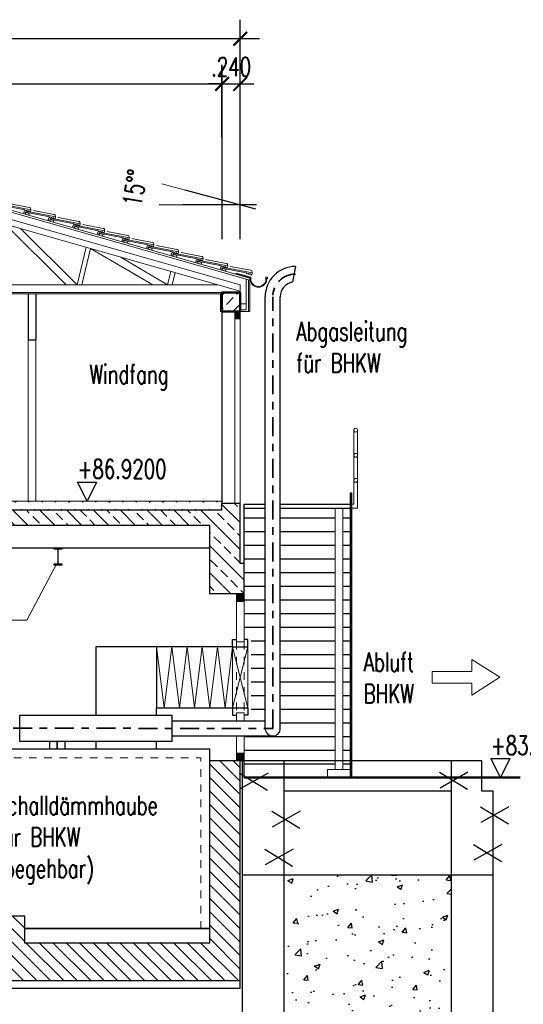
# Model space of a CAD drawing. Header units: millimetres. Extents: x 716 to 905, y 893 to 977.
# Tile 35 of 43: x 878.82 to 885.45, y 900.08 to 913.04. Entities that reach past the tile are written whole.
import ezdxf

# ---------------------------------------------------------------- set-up
doc = ezdxf.new("R2010")
doc.units = ezdxf.units.MM
doc.header["$MEASUREMENT"] = 0
doc.linetypes.add('STRL1', pattern=[0.18, 0.1, -0.08])
doc.linetypes.add('STRP1', pattern=[0.46, 0.25, -0.08, 0.05, -0.08])
for name, color, linetype in [('$AUDIT-BAD-LAYER', 7, 'Continuous'), ('HTSV_P1_BEMA_KONS_X04', 7, 'Continuous'), ('HTSV_P1_BEMA_KONS_X11', 7, 'Continuous'), ('HTSV_P1_PLAN_HKOT', 7, 'Continuous')]:
    doc.layers.add(name, color=color, linetype=linetype)
for name, color, linetype, lineweight in [('Da_vorh_Gebaeude_T013', 7, 'Continuous', 13), ('HTSV_AC_BEKL_ALLG_A00', 213, 'Continuous', 13), ('HTSV_AC_BFBA_ESTR_G01', 82, 'Continuous', 18), ('HTSV_AC_EGEL_STAL_A01', 242, 'Continuous', 18), ('HTSV_AC_FENS_ALLG_A01', 202, 'Continuous', 18), ('HTSV_AC_FENS_ALLG_A02', 212, 'Continuous', 25), ('HTSV_AC_FENS_ALLG_S00', 213, 'Continuous', 13), ('HTSV_AC_FENS_ALLG_V01', 202, 'STRL1', 18), ('HTSV_BT_TREP_STAL_A02', 132, 'Continuous', 25), ('HTSV_BT_WAND_ALMW_A02', 12, 'Continuous', 25), ('HTSV_BT_WAND_DAEM_A02', 52, 'Continuous', 25), ('HTSV_BT_WAND_DAEM_T02', 52, 'Continuous', 25), ('HTSV_BT_WAND_DAEM_V01', 42, 'STRL1', 18), ('HTSV_BT_WAND_GIPS_G02', 132, 'Continuous', 25), ('HTSV_BT_WAND_HOLZ_G01', 202, 'Continuous', 18), ('HTSV_BT_WAND_STBT_S02', 92, 'Continuous', 25), ('HTSV_BT_WAND_UNBT_S02', 92, 'Continuous', 25), ('HTSV_BT_WBES_ALMW_A01', 242, 'Continuous', 18), ('HTSV_BT_WBES_STBT_G05', 90, 'Continuous', 50), ('HTSV_FA_STRA_VORH_G05', 130, 'Continuous', 50), ('HTSV_MT_MASH_GEBL_A01', 122, 'Continuous', 18), ('HTSV_P1_PLAN_TEXT_T02', 52, 'Continuous', 25), ('HTSV_TA_LUFT_AB___A02', 52, 'Continuous', 25), ('HTSV_TA_LUFT_AB___L03', 60, 'STRP1', 35), ('HTSV_TA_LUFT_AB___T00', 53, 'Continuous', 13), ('HTSV_TA_LUFT_ALLG_S00', 133, 'Continuous', 13)]:
    doc.layers.add(name, color=color, linetype=linetype, lineweight=lineweight)
doc.layers.add('HTSV_P1_NPLT', color=7, linetype='Continuous', plot=False)
doc.styles.add('HTSV', font='romans.shx', dxfattribs={"width": 0.7, "bigfont": 'htsv_01.shx'})
doc.styles.add('HTSV_KONS_BEMASS', font='romans.shx', dxfattribs={"width": 0.7, "bigfont": 'htsv_01.shx'})
doc.styles.get("Standard").update_dxf_attribs({"font": 'romans.shx', "width": 0.8})
doc.dimstyles.new('HTSV_KONS_04', dxfattribs={"dimtxt": 0.25, "dimasz": 0.18, "dimexe": 0.252, "dimexo": 0.0625, "dimgap": 0.1, "dimtad": 1, "dimdec": 3, "dimzin": 4, "dimdsep": 46, "dimtxsty": 'HTSV_KONS_BEMASS', "dimblk": 'ARCHTICK', "dimcen": 0.09, "dimdle": 0.252, "dimclrd": 7, "dimclre": 7, "dimclrt": 7, "dimadec": 0, "dimazin": 0, "dimtfac": 1, "dimtdec": 4, "dimtix": 1, "dimtmove": 2, "dimatfit": 3, "dimfxl": 0, "dimtvp": 1, "dimtolj": 1, "dimtzin": 0, "dimarcsym": 0})
doc.dimstyles.new('HTSV_KONS_11', dxfattribs={"dimtxt": 0.25, "dimasz": 0.2, "dimexe": 0.28, "dimexo": 0.0625, "dimgap": 0.1, "dimtad": 1, "dimdec": 1, "dimzin": 4, "dimdsep": 46, "dimtxsty": 'HTSV_KONS_BEMASS', "dimblk": 'DOTBLANK', "dimcen": 0.09, "dimdle": 0.28, "dimclrd": 7, "dimclre": 7, "dimclrt": 7, "dimadec": 0, "dimazin": 0, "dimtfac": 1, "dimtdec": 4, "dimtix": 1, "dimtmove": 2, "dimatfit": 3, "dimfxl": 0, "dimtvp": 1, "dimtolj": 1, "dimtzin": 0, "dimarcsym": 0})
pattern_1 = [(135, (77.39674, -56.66804), (-0.176776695, -0.176776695), []), (135, (77.39674, -56.49126), (-0.176776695, -0.176776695), [0.125, -0.0625])]

# ---------------------------------------------------------------- blocks, each defined once
blk = doc.blocks.new('Pfanne')
at = {"layer": 'HTSV_AC_BEKL_ALLG_A00'}
for p, q in [((0, 0), (-0.004, -0.025)), ((-0.004, -0.025), (0, 0)), ((0.414, -0.072), (0, 0)), ((0, 0), (0.414, -0.072)), ((0.394, -0.039), (0.124, 0.009)), ((-0.004, -0.025), (0.016, -0.028)), ((0.016, -0.028), (-0.004, -0.025)), ((0.016, -0.028), (0.019, -0.015)), ((0.019, -0.015), (0.016, -0.028)), ((0.019, -0.015), (0.335, -0.071)), ((0.335, -0.071), (0.019, -0.015)), ((0.335, -0.071), (0.34, -0.085)), ((0.34, -0.085), (0.335, -0.071)), ((0.34, -0.085), (0.35, -0.087)), ((0.35, -0.087), (0.34, -0.085)), ((0.35, -0.087), (0.356, -0.08)), ((0.356, -0.08), (0.35, -0.087)), ((0.356, -0.08), (0.364, -0.081)), ((0.364, -0.081), (0.356, -0.08)), ((0.364, -0.081), (0.367, -0.09)), ((0.367, -0.09), (0.364, -0.081)), ((0.367, -0.09), (0.377, -0.091)), ((0.377, -0.091), (0.367, -0.09)), ((0.377, -0.091), (0.383, -0.084)), ((0.383, -0.084), (0.377, -0.091)), ((0.383, -0.084), (0.392, -0.086)), ((0.392, -0.086), (0.383, -0.084)), ((0.392, -0.086), (0.397, -0.1)), ((0.397, -0.1), (0.392, -0.086)), ((0.397, -0.1), (0.409, -0.102)), ((0.409, -0.102), (0.397, -0.1)), ((0.409, -0.102), (0.414, -0.072)), ((0.414, -0.072), (0.409, -0.102)), ((0.415, -0.068), (0.414, -0.072))]:
    blk.add_line(p, q, dxfattribs=at)
blk.add_arc((0.39, -0.063), 0.025, 350.0699, 80.0699, dxfattribs=at)
blk = doc.blocks.new('Fliesspfeil')
blk.add_lwpolyline([(-0.37, -0.078), (-0.37, -0.234), (0, 0), (-0.37, 0.234), (-0.37, 0.078), (-0.89, 0.078), (-0.89, -0.078)], close=True)
blk = doc.blocks.new('*D73')
at = {"layer": 'Defpoints', "color": 0}
for p in [(880.691, 910.882), (880.655, 910.607), (880.696, 910.696), (881.717, 910.607)]:
    blk.add_point(p, dxfattribs=at)
at = {"layer": 'HTSV_P1_BEMA_KONS_X11', "color": 7, "lineweight": -2}
for p, q in [((881.928, 910.55), (880.998, 910.799)), ((881.935, 910.607), (880.973, 910.607))]:
    blk.add_line(p, q, dxfattribs=at)
at = {"layer": 'HTSV_P1_BEMA_KONS_X11', "color": 7, "insert": (880.335, 910.829), "char_height": 0.25, "attachment_point": 5, "rotation": 80.876, "style": 'HTSV_KONS_BEMASS'}
blk.add_mtext('\\A1;15°°', dxfattribs=at)
blk = doc.blocks.new('_DotBlank')
at = {"color": 0, "linetype": 'ByBlock', "lineweight": -2}
blk.add_line((-0.5, 0), (-1, 0), dxfattribs=at)
blk.add_circle((0, 0), 0.5, dxfattribs=at)
blk = doc.blocks.new('_ArchTick')
at = {"layer": 'HTSV_MT_MASH_GEBL_A01', "color": 0, "const_width": 0.15}
blk.add_lwpolyline([(-0.5, -0.5), (0.5, 0.5)], dxfattribs=at)
blk = doc.blocks.new('*D76')
at = {"layer": 'Defpoints', "color": 0}
for p in [(881.723, 912.199), (881.483, 909.202), (881.723, 909.202)]:
    blk.add_point(p, dxfattribs=at)
at = {"layer": 'HTSV_P1_BEMA_KONS_X04', "color": 7, "lineweight": -2}
for p, q in [((881.483, 910.154), (881.483, 912.451)), ((881.723, 910.154), (881.723, 912.451)), ((881.483, 912.199), (881.303, 912.199)), ((881.483, 912.199), (881.723, 912.199)), ((881.723, 912.199), (881.903, 912.199))]:
    blk.add_line(p, q, dxfattribs=at)
at = {"layer": 'HTSV_P1_BEMA_KONS_X04', "color": 7, "lineweight": -2, "xscale": 0.18, "yscale": 0.18, "zscale": 0.18}
blk.add_blockref('_ArchTick', (881.483, 912.199), dxfattribs=at)
at = {"layer": 'HTSV_P1_BEMA_KONS_X04', "color": 7, "lineweight": -2, "xscale": 0.18, "yscale": 0.18, "zscale": 0.18, "rotation": 180}
blk.add_blockref('_ArchTick', (881.723, 912.199), dxfattribs=at)
at = {"layer": 'HTSV_P1_BEMA_KONS_X04', "color": 7, "insert": (881.603, 912.424), "char_height": 0.25, "attachment_point": 5, "style": 'HTSV_KONS_BEMASS'}
blk.add_mtext('\\A1;.240', dxfattribs=at)
blk = doc.blocks.new('HTSVKS2F')
at = {"color": 0, "linetype": 'ByBlock'}
for p, q in [((0, 0), (-0.5, 1)), ((-0.5, 1), (0.5, 1)), ((0.5, 1), (0, 0))]:
    blk.add_line(p, q, dxfattribs=at)
blk.add_attdef('HKTXT', (-0.5, 1.2), '', height=0.4, dxfattribs=at)

msp = doc.modelspace()

# ---------------------------------------------------------------- hatches: boundary and pattern name
at = {"layer": '$AUDIT-BAD-LAYER'}
h = msp.add_hatch(dxfattribs=at)
h.set_pattern_fill('ANSI33', color=256, angle=90, style=0)
h.set_pattern_definition(pattern_1)
h.paths.add_polyline_path([(881.7227, 906.6725), (881.4827, 906.6725), (881.4827, 906.5825), (873.6627, 906.5825), (873.6627, 906.6725), (873.4227, 906.6725), (873.4227, 905.8825), (873.3727, 905.8825), (873.3727, 905.4825), (873.8227, 905.4825), (873.8227, 906.3825), (881.3227, 906.3825), (881.3227, 905.4825), (881.7727, 905.4825), (881.7727, 905.8825), (881.7227, 905.8825)])
h = msp.add_hatch(dxfattribs=at)
h.set_pattern_fill('ANSI33', color=256, angle=90, style=0)
h.set_pattern_definition(pattern_1)
h.paths.add_polyline_path([(881.7227, 906.6725), (881.4827, 906.6725), (881.4827, 906.5825), (873.6627, 906.5825), (873.6627, 906.6725), (873.4227, 906.6725), (873.4227, 905.8825), (873.3727, 905.8825), (873.3727, 905.4825), (873.8227, 905.4825), (873.8227, 906.3825), (881.3227, 906.3825), (881.3227, 905.4825), (881.7727, 905.4825), (881.7727, 905.8825), (881.7227, 905.8825)])
h = msp.add_hatch(dxfattribs=at)
h.set_pattern_fill('ANSI31', color=256, angle=90, style=0)
h.paths.add_polyline_path([(881.7227, 903.2825), (881.3227, 903.2825), (881.3227, 901.0725), (881.3227, 900.8825), (878.8827, 900.8825), (878.8827, 901.2425), (878.6027, 901.2425), (878.6027, 901.4125), (878.3227, 901.4125), (878.3227, 901.5825), (878.0427, 901.5825), (878.0427, 901.7525), (877.7627, 901.7525), (877.7627, 901.9225), (877.4827, 901.9225), (877.4827, 902.0925), (877.2027, 902.0925), (877.2027, 902.2625), (876.9227, 902.2625), (876.9227, 902.4325), (876.6427, 902.4325), (876.6427, 902.6025), (876.3627, 902.6025), (876.3627, 902.7725), (876.0827, 902.7725), (876.0827, 902.9425), (875.8027, 902.9425), (875.8027, 903.1125), (875.5227, 903.1125), (875.5227, 903.2825), (873.8227, 903.2825), (873.8227, 903.0825), (875.1227, 903.0825), (875.1227, 902.9825), (875.3515, 902.9825), (878.3227, 901.1785), (878.3227, 900.8825), (873.8227, 900.8825), (873.8227, 903.0825), (873.8227, 903.2825), (873.4227, 903.2825), (873.4227, 903.2625), (873.3727, 903.2625), (873.3727, 903.0325), (873.4227, 903.0325), (873.4227, 900.3825), (881.7227, 900.3825)])
h = msp.add_hatch(dxfattribs=at)
h.set_pattern_fill('ANSI31', color=256, angle=90, style=0)
h.paths.add_polyline_path([(881.7227, 903.2825), (881.3227, 903.2825), (881.3227, 901.0725), (881.3227, 900.8825), (878.8827, 900.8825), (878.8827, 901.2425), (878.6027, 901.2425), (878.6027, 901.4125), (878.3227, 901.4125), (878.3227, 901.5825), (878.0427, 901.5825), (878.0427, 901.7525), (877.7627, 901.7525), (877.7627, 901.9225), (877.4827, 901.9225), (877.4827, 902.0925), (877.2027, 902.0925), (877.2027, 902.2625), (876.9227, 902.2625), (876.9227, 902.4325), (876.6427, 902.4325), (876.6427, 902.6025), (876.3627, 902.6025), (876.3627, 902.7725), (876.0827, 902.7725), (876.0827, 902.9425), (875.8027, 902.9425), (875.8027, 903.1125), (875.5227, 903.1125), (875.5227, 903.2825), (873.8227, 903.2825), (873.8227, 903.0825), (875.1227, 903.0825), (875.1227, 902.9825), (875.3515, 902.9825), (878.3227, 901.1785), (878.3227, 900.8825), (873.8227, 900.8825), (873.8227, 903.0825), (873.8227, 903.2825), (873.4227, 903.2825), (873.4227, 903.2625), (873.3727, 903.2625), (873.3727, 903.0325), (873.4227, 903.0325), (873.4227, 900.3825), (881.7227, 900.3825)])
at = {"layer": 'HTSV_AC_FENS_ALLG_S00'}
for points in [[(881.7227, 909.2025), (881.6527, 909.2025), (881.6527, 909.1025), (881.7227, 909.1025)], [(881.7727, 905.4825), (881.6727, 905.4825), (881.6727, 905.3825), (881.7727, 905.3825)], [(881.6727, 903.2825), (881.7727, 903.2825), (881.7727, 903.3825), (881.6727, 903.3825)]]:
    msp.add_hatch(color=256, dxfattribs=at).paths.add_polyline_path(points)
at = {"layer": 'HTSV_BT_WAND_STBT_S02'}
h = msp.add_hatch(dxfattribs=at)
h.set_pattern_fill('ANSI33', color=256, style=0)
h.paths.add_polyline_path([(873.6627, 909.4525), (873.4227, 909.4525), (873.4227, 909.2025), (873.6627, 909.2025)])
h.paths.add_polyline_path([(881.4827, 909.2025), (881.7227, 909.2025), (881.7227, 909.4525), (881.4827, 909.4525)])
h = msp.add_hatch(dxfattribs=at)
h.set_pattern_fill('AR-CONC', color=256, scale=0.1, style=0)
h.set_pattern_definition([(50, (0, 0), (0.71726018, -0.06275213), [0.075, -0.825]), (355, (0, 0), (-0.13875133, 0.75219213), [0.06, -0.66]), (100.4514, (0.0598, -0.0052), (0.5785094, 0.68943954), [0.0637402, -0.7011421]), (46.1842, (0, 0.2), (1.06724105, -0.165519), [0.1125, -1.2375]), (96.6356, (0.0889, 0.1862), (0.9346627, 0.9741179), [0.0956103, -1.051713]), (351.1842, (0, 0.2), (0.9346619, 0.9741186), [0.09, -0.99]), (21, (0.1, 0.15), (0.59690705, -0.4026189), [0.075, -0.825]), (326, (0.1, 0.15), (0.24331533, 0.72515005), [0.06, -0.66]), (71.4514, (0.14974, 0.11645), (0.84022263, 0.3225305), [0.0637402, -0.7011421]), (37.5, (0, 0), (0.012159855, 0.332893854), [0, -0.652, 0, -0.67, 0, -0.6625]), (7.5, (0, 0), (0.26306954, 0.39441171), [0, -0.382, 0, -0.637, 0, -0.2525]), (327.5, (-0.223, 0), (0.533822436, -0.02255487), [0, -0.25, 0, -0.78, 0, -1.035]), (317.5, (-0.323, 0), (0.58318617, 0.10010498), [0, -0.325, 0, -0.518, 0, -0.735])])
h.paths.add_polyline_path([(884.5027, 901.7825), (882.3027, 901.7825), (882.3027, 898.8525), (882.6527, 898.5025), (882.7343, 898.5025), (882.9527, 898.5025), (883.3027, 898.8525), (883.3027, 899.8325), (883.5027, 899.8325), (883.5027, 899.1525), (883.8527, 898.8025), (884.1527, 898.8025), (884.5027, 899.1525)])
at = {"layer": 'HTSV_BT_WAND_UNBT_S02'}
h = msp.add_hatch(dxfattribs=at)
h.set_pattern_fill('DASH', color=256, angle=45, style=0)
h.paths.add_polyline_path([(877.9729, 906.7025), (877.9129, 906.5825), (881.4827, 906.5825), (881.4827, 906.6725), (881.4827, 906.7025)])
h.paths.add_polyline_path([(873.6627, 906.7025), (873.6627, 906.6725), (873.6627, 906.5825), (877.9129, 906.5825), (877.8529, 906.7025)])
h.paths.add_polyline_path([(877.9729, 906.7025), (877.8529, 906.7025), (877.9129, 906.5825)])

# ---------------------------------------------------------------- linework, layer by layer
at = {"layer": '$AUDIT-BAD-LAYER'}
for p, q in [((881.4827, 906.5825), (873.6627, 906.5825)), ((881.4827, 906.5825), (873.6627, 906.5825)), ((881.7227, 906.6725), (881.4827, 906.6725)), ((881.4827, 906.5825), (881.4827, 906.6725)), ((881.7227, 906.6725), (881.4827, 906.6725)), ((881.4827, 906.5825), (881.4827, 906.6725)), ((881.7227, 905.8825), (881.7227, 906.6725)), ((881.7227, 905.8825), (881.7227, 906.6725)), ((881.3227, 906.3825), (873.8227, 906.3825)), ((881.3227, 906.3825), (873.8227, 906.3825)), ((881.3227, 905.4825), (881.3227, 906.3825)), ((881.3227, 905.4825), (881.3227, 906.3825)), ((881.3227, 906.0825), (873.8227, 906.0825)), ((881.3227, 906.0825), (873.8227, 906.0825)), ((881.7727, 905.8825), (881.7227, 905.8825)), ((881.7727, 905.8825), (881.7227, 905.8825)), ((881.7727, 905.4825), (881.7727, 905.8825)), ((881.7727, 905.4825), (881.7727, 905.8825)), ((881.7727, 905.4825), (881.3227, 905.4825)), ((881.7727, 905.4825), (881.3227, 905.4825)), ((881.7227, 903.2825), (881.3227, 903.2825)), ((881.3227, 901.0725), (881.3227, 903.2825)), ((881.7227, 903.2825), (881.3227, 903.2825)), ((881.3227, 901.0725), (881.3227, 903.2825)), ((881.7227, 900.3825), (881.7227, 903.2825)), ((881.7227, 900.3825), (881.7227, 903.2825)), ((882.3027, 903.2825), (881.7527, 903.2825)), ((881.7527, 901.7825), (881.7527, 903.2825)), ((882.3027, 903.2825), (881.7527, 903.2825)), ((881.7527, 901.7825), (881.7527, 903.2825)), ((884.5027, 903.2825), (882.3027, 903.2825)), ((882.3027, 901.7825), (882.3027, 903.2825)), ((884.5027, 903.2825), (882.3027, 903.2825)), ((882.3027, 901.7825), (882.3027, 903.2825)), ((884.9027, 903.2825), (884.5027, 903.2825)), ((884.9027, 903.2825), (884.5027, 903.2825)), ((884.9027, 902.8825), (884.9027, 903.2825)), ((884.9027, 902.8825), (884.9027, 903.2825)), ((881.3227, 903.0725), (881.3227, 903.0825)), ((881.3227, 903.0725), (881.3227, 903.0825)), ((884.5027, 902.8825), (882.3027, 902.8825)), ((884.5027, 902.8825), (882.3027, 902.8825)), ((885.0527, 902.8825), (884.9027, 902.8825)), ((885.0527, 902.8825), (884.9027, 902.8825)), ((878.6027, 901.2425), (878.8827, 901.2425)), ((878.6027, 901.2425), (878.8827, 901.2425)), ((878.8827, 901.2425), (878.8827, 900.8825)), ((878.8827, 901.2425), (878.8827, 900.8825)), ((881.3227, 901.0725), (878.8827, 901.0725)), ((881.3227, 901.0725), (878.8827, 901.0725)), ((881.3227, 900.8825), (881.3227, 901.0725)), ((881.3227, 900.8825), (881.3227, 901.0725)), ((881.3227, 900.8825), (878.8827, 900.8825)), ((881.3227, 900.8825), (878.8827, 900.8825)), ((881.7227, 900.3825), (873.4227, 900.3825)), ((881.7227, 900.3825), (873.4227, 900.3825)), ((881.7227, 900.2825), (881.7227, 900.3825)), ((881.7227, 900.2825), (881.7227, 900.3825)), ((881.7227, 900.2825), (873.4227, 900.2825)), ((881.7227, 900.2825), (873.4227, 900.2825))]:
    msp.add_line(p, q, dxfattribs=at)
at = {"layer": '$AUDIT-BAD-LAYER', "color": 252, "linetype": 'Continuous'}
for p, q in [((879.2677, 906.0825), (879.2677, 906.0733)), ((879.3777, 906.0825), (879.2677, 906.0825)), ((879.2677, 906.0825), (879.2677, 906.0733)), ((879.3777, 906.0825), (879.2677, 906.0825)), ((879.2677, 906.0733), (879.3078, 906.0733)), ((879.2677, 906.0733), (879.3078, 906.0733)), ((879.3377, 906.0733), (879.3777, 906.0733)), ((879.3377, 906.0733), (879.3777, 906.0733)), ((879.3777, 906.0733), (879.3777, 906.0825)), ((879.3777, 906.0733), (879.3777, 906.0825)), ((879.3198, 906.0613), (879.3198, 905.8837)), ((879.3198, 906.0613), (879.3198, 905.8837)), ((879.3257, 905.8837), (879.3257, 906.0613)), ((879.3257, 905.8837), (879.3257, 906.0613)), ((879.2677, 905.8717), (879.2677, 905.8625)), ((879.3078, 905.8717), (879.2677, 905.8717)), ((879.2677, 905.8717), (879.2677, 905.8625)), ((879.3078, 905.8717), (879.2677, 905.8717)), ((879.2677, 905.8625), (879.3777, 905.8625)), ((879.2677, 905.8625), (879.3777, 905.8625)), ((879.3777, 905.8717), (879.3377, 905.8717)), ((879.3777, 905.8717), (879.3377, 905.8717)), ((879.3777, 905.8625), (879.3777, 905.8717)), ((879.3777, 905.8625), (879.3777, 905.8717))]:
    msp.add_line(p, q, dxfattribs=at)
at = {"layer": '$AUDIT-BAD-LAYER', "color": 252}
for p, q in [((884.5027, 901.7825), (884.5027, 903.2825)), ((884.5027, 901.7825), (884.5027, 903.2825)), ((885.0527, 901.7825), (885.0527, 902.8825)), ((885.0527, 901.7825), (885.0527, 902.8825)), ((881.7527, 897.8325), (881.7527, 901.7825)), ((881.7527, 901.7825), (885.0527, 901.7825)), ((881.7527, 897.8325), (881.7527, 901.7825)), ((881.7527, 901.7825), (885.0527, 901.7825)), ((882.3027, 898.3825), (882.3027, 901.7825)), ((882.3027, 898.3825), (882.3027, 901.7825)), ((884.5027, 898.3825), (884.5027, 901.7825)), ((884.5027, 898.3825), (884.5027, 901.7825)), ((885.0527, 897.8325), (885.0527, 901.7825)), ((885.0527, 897.8325), (885.0527, 901.7825))]:
    msp.add_line(p, q, dxfattribs=at)
at = {"layer": '$AUDIT-BAD-LAYER', "color": 1}
for p, q in [((881.714, 903.1184), (882.0821, 902.8945)), ((881.714, 903.1184), (882.0821, 902.8945)), ((882.0892, 903.1185), (881.721, 902.9113)), ((882.0892, 903.1185), (881.721, 902.9113)), ((884.3455, 903.1313), (884.7137, 902.9073)), ((884.3455, 903.1313), (884.7137, 902.9073)), ((884.7207, 903.1314), (884.3525, 902.9241)), ((884.7207, 903.1314), (884.3525, 902.9241)), ((882.1376, 902.6173), (882.5058, 902.3933)), ((882.1376, 902.6173), (882.5058, 902.3933)), ((882.5128, 902.6173), (882.1446, 902.4101)), ((882.5128, 902.6173), (882.1446, 902.4101)), ((884.8849, 902.6779), (885.2531, 902.4539)), ((884.8849, 902.6779), (885.2531, 902.4539)), ((885.2601, 902.6779), (884.8919, 902.4707)), ((885.2601, 902.6779), (884.8919, 902.4707)), ((884.7921, 902.1794), (885.1603, 901.9554)), ((884.7921, 902.1794), (885.1603, 901.9554)), ((885.1673, 902.1795), (884.7991, 901.9722)), ((885.1673, 902.1795), (884.7991, 901.9722)), ((882.0448, 902.1188), (882.413, 901.8948)), ((882.0448, 902.1188), (882.413, 901.8948)), ((882.42, 902.1189), (882.0518, 901.9116)), ((882.42, 902.1189), (882.0518, 901.9116))]:
    msp.add_line(p, q, dxfattribs=at)
at = {"layer": '$AUDIT-BAD-LAYER', "color": 252, "linetype": 'Continuous'}
for centre, start, end in [((879.3078, 906.0613), 0, 90), ((879.3078, 906.0613), 0, 90), ((879.3377, 906.0613), 90, 180), ((879.3377, 906.0613), 90, 180), ((879.3078, 905.8837), 270, 0), ((879.3078, 905.8837), 270, 0), ((879.3377, 905.8837), 180, 270), ((879.3377, 905.8837), 180, 270)]:
    msp.add_arc(centre, 0.012, start, end, dxfattribs=at)
at = {"layer": 'HTSV_AC_BEKL_ALLG_A00'}
for p, q in [((881.8477, 909.6407), (877.5727, 910.8575)), ((881.8477, 909.6158), (877.5727, 910.8326)), ((881.7227, 909.5525), (877.5727, 910.7337)), ((881.7227, 909.4693), (877.5727, 910.6505)), ((881.6693, 909.7062), (881.6666, 909.6966)), ((881.8517, 909.6439), (881.6666, 909.6966)), ((881.8617, 909.6515), (881.6693, 909.7062)), ((881.8027, 909.2225), (881.8027, 909.6286)), ((881.8327, 909.2025), (881.8327, 909.62)), ((881.8477, 909.6407), (881.8477, 909.6158)), ((881.8477, 909.2025), (881.8477, 909.6158)), ((881.8517, 909.6311), (881.8517, 909.6439)), ((881.8617, 909.6315), (881.8617, 909.6515)), ((882.0618, 909.6315), (882.0618, 909.6515)), ((882.0618, 909.6515), (882.0818, 909.6515)), ((882.0718, 909.6311), (882.0718, 909.6411)), ((882.0818, 909.6515), (882.0818, 909.6315)), ((881.4627, 909.2025), (881.4627, 909.4325)), ((881.4827, 909.2025), (881.4627, 909.2025)), ((881.7227, 909.2025), (881.8327, 909.2025)), ((881.8327, 909.2025), (881.8477, 909.2025))]:
    msp.add_line(p, q, dxfattribs=at)
for points in [[(878.9004, 910.5046), (878.8939, 910.4815), (878.94, 910.4683), (878.9466, 910.4914)], [(879.2242, 910.4124), (879.2177, 910.3893), (879.2638, 910.3762), (879.2704, 910.3993)], [(879.548, 910.3202), (879.5414, 910.2972), (879.5876, 910.284), (879.5942, 910.3071)], [(879.8718, 910.2281), (879.8652, 910.205), (879.9114, 910.1919), (879.918, 910.2149)], [(880.1956, 910.1359), (880.189, 910.1128), (880.2352, 910.0997), (880.2418, 910.1228)], [(880.5194, 910.0438), (880.5128, 910.0207), (880.559, 910.0075), (880.5655, 910.0306)], [(880.8432, 909.9516), (880.8366, 909.9285), (880.8828, 909.9154), (880.8893, 909.9385)], [(881.167, 909.8594), (881.1604, 909.8363), (881.2066, 909.8232), (881.2131, 909.8463)], [(881.4907, 909.7673), (881.4842, 909.7442), (881.5303, 909.731), (881.5369, 909.7541)], [(881.7227, 909.2225), (881.8027, 909.2225), (881.8027, 909.3025), (881.7227, 909.3025)]]:
    msp.add_lwpolyline(points, close=True, dxfattribs=at)
for centre, radius, start, end in [((881.9617, 909.6315), 0.11, 180.02225, 359.97775), ((881.9618, 909.6316), 0.1001, 180.04332, 359.95668)]:
    msp.add_arc(centre, radius, start, end, dxfattribs=at)
at = {"layer": 'HTSV_AC_BFBA_ESTR_G01'}
msp.add_line((881.4827, 906.7025), (873.6627, 906.7025), dxfattribs=at)
at = {"layer": 'HTSV_AC_EGEL_STAL_A01'}
for p, q in [((883.2177, 906.6625), (883.2177, 907.6375)), ((883.2677, 906.6125), (883.2677, 907.6375)), ((882.9727, 903.1693), (882.9727, 906.6125)), ((883.0727, 903.1693), (883.0727, 906.6125)), ((883.1927, 906.6625), (883.2177, 906.6625)), ((883.1927, 906.6125), (883.2677, 906.6125)), ((882.8725, 903.1693), (883.1725, 903.1693)), ((882.8725, 903.0693), (882.8725, 903.1693)), ((883.1725, 903.0693), (883.1725, 903.1693))]:
    msp.add_line(p, q, dxfattribs=at)
for centre in [(883.2427, 907.6375), (883.2427, 907.3075), (883.2427, 906.9775)]:
    msp.add_circle(centre, 0.025, dxfattribs=at)
at = {"layer": 'HTSV_AC_FENS_ALLG_A01'}
for p, q in [((880.6227, 904.7825), (880.7227, 903.9825)), ((880.8227, 904.7825), (880.7227, 903.9825)), ((880.8227, 904.7825), (880.9227, 903.9825)), ((881.0227, 904.7825), (880.9227, 903.9825)), ((881.0227, 904.7825), (881.1227, 903.9825)), ((881.2227, 904.7825), (881.1227, 903.9825)), ((881.2227, 904.7825), (881.3227, 903.9825)), ((881.4227, 904.7825), (881.3227, 903.9825)), ((881.4227, 904.7825), (881.5227, 903.9825)), ((881.6227, 904.7825), (881.5227, 903.9825)), ((881.8227, 904.7825), (881.6227, 903.9825)), ((881.6227, 904.7825), (881.8227, 903.9825)), ((881.6227, 904.7825), (881.6227, 903.9825)), ((881.8227, 904.7825), (881.8227, 903.9825))]:
    msp.add_line(p, q, dxfattribs=at)
at = {"layer": 'HTSV_AC_FENS_ALLG_A02'}
for p, q in [((881.6227, 904.7825), (880.6227, 904.7825)), ((880.6227, 904.7825), (880.6227, 903.9825)), ((881.6227, 904.7825), (881.6227, 904.8825)), ((881.6227, 904.8825), (881.6727, 904.8825)), ((881.6227, 904.7825), (881.7727, 904.7825)), ((881.8227, 904.8825), (881.7727, 904.8825)), ((881.7727, 904.7825), (881.8227, 904.7825)), ((881.8227, 904.7825), (881.8227, 904.8825)), ((880.6227, 903.9825), (881.6227, 903.9825)), ((881.6227, 903.9825), (881.7727, 903.9825)), ((881.6227, 903.9825), (881.6227, 903.8825)), ((881.6227, 903.8825), (881.6727, 903.8825)), ((881.7727, 903.9825), (881.8227, 903.9825)), ((881.8227, 903.8825), (881.7727, 903.8825)), ((881.8227, 903.9825), (881.8227, 903.8825))]:
    msp.add_line(p, q, dxfattribs=at)
at = {"layer": 'HTSV_AC_FENS_ALLG_S00'}
for p, q in [((881.7173, 910.6066), (880.6913, 910.8816)), ((881.7173, 910.6066), (880.6551, 910.6066)), ((881.7173, 910.6066), (880.6551, 910.6066)), ((873.6627, 909.4525), (881.4827, 909.4525)), ((873.715, 909.5525), (881.4305, 909.5525)), ((881.7227, 909.4525), (881.7227, 909.5525)), ((873.6627, 909.4325), (881.4827, 909.4325)), ((881.6527, 909.2025), (881.6527, 906.6725)), ((881.7227, 909.2025), (881.7227, 906.6725)), ((881.6527, 909.1025), (881.7227, 909.1025)), ((881.6727, 904.8505), (881.6727, 905.4825)), ((881.7727, 904.8505), (881.7727, 905.4825)), ((881.6727, 905.3825), (881.7727, 905.3825)), ((881.6727, 904.8505), (881.7727, 904.8505)), ((881.6727, 903.9145), (881.7727, 903.9145)), ((881.6727, 903.8101), (881.6727, 903.9145)), ((881.7727, 903.8101), (881.7727, 903.9145)), ((881.6727, 903.2825), (881.6727, 903.6101)), ((881.7727, 903.2825), (881.7727, 903.6101)), ((881.6727, 903.3825), (881.7727, 903.3825)), ((881.6727, 903.2825), (881.7727, 903.2825))]:
    msp.add_line(p, q, dxfattribs=at)
at = {"layer": 'HTSV_AC_FENS_ALLG_V01'}
for p, q in [((881.6727, 904.8505), (881.6727, 903.9145)), ((881.7727, 904.8505), (881.7727, 903.9145))]:
    msp.add_line(p, q, dxfattribs=at)
at = {"layer": 'HTSV_BT_TREP_STAL_A02'}
for p, q in [((883.1727, 903.0625), (883.1727, 906.8125)), ((883.1727, 906.8125), (883.1927, 906.8125)), ((883.1927, 903.0625), (883.1927, 906.8125)), ((881.7727, 906.6625), (882.0505, 906.6625)), ((881.7727, 905.4855), (881.7727, 906.6625)), ((881.7727, 906.6125), (882.0505, 906.6125)), ((882.2505, 906.6625), (883.1727, 906.6625)), ((882.2505, 906.6125), (883.1727, 906.6125)), ((881.7727, 906.4825), (882.0505, 906.4825)), ((882.2505, 906.4825), (882.9727, 906.4825)), ((883.0727, 906.4825), (883.1727, 906.4825)), ((881.7727, 906.3025), (882.0505, 906.3025)), ((882.2505, 906.3025), (882.9727, 906.3025)), ((883.0727, 906.3025), (883.1727, 906.3025)), ((881.7727, 906.1225), (882.0505, 906.1225)), ((882.2505, 906.1225), (882.9727, 906.1225)), ((883.0727, 906.1225), (883.1727, 906.1225)), ((881.7727, 905.9425), (882.0505, 905.9425)), ((882.2505, 905.9425), (882.9727, 905.9425)), ((883.0727, 905.9425), (883.1727, 905.9425)), ((881.7727, 905.7625), (882.0505, 905.7625)), ((882.2505, 905.7625), (882.9727, 905.7625)), ((883.0727, 905.7625), (883.1727, 905.7625)), ((881.7727, 905.5825), (882.0505, 905.5825)), ((882.2505, 905.5825), (882.9727, 905.5825)), ((883.0727, 905.5825), (883.1727, 905.5825)), ((881.7727, 905.4025), (882.0505, 905.4025)), ((882.2505, 905.4025), (882.9727, 905.4025)), ((883.0727, 905.4025), (883.1727, 905.4025)), ((881.7727, 905.2225), (882.0505, 905.2225)), ((882.2505, 905.2225), (882.9727, 905.2225)), ((883.0727, 905.2225), (883.1727, 905.2225)), ((881.7727, 905.0425), (882.0505, 905.0425)), ((882.2505, 905.0425), (882.9727, 905.0425)), ((883.0727, 905.0425), (883.1727, 905.0425)), ((881.8669, 904.8625), (882.0505, 904.8625)), ((882.2505, 904.8625), (882.9727, 904.8625)), ((883.0727, 904.8625), (883.1727, 904.8625)), ((881.8669, 904.6825), (882.0505, 904.6825)), ((882.2505, 904.6825), (882.9727, 904.6825)), ((883.0727, 904.6825), (883.1727, 904.6825)), ((881.8669, 904.5025), (882.0505, 904.5025)), ((882.2505, 904.5025), (882.9727, 904.5025)), ((883.0727, 904.5025), (883.1727, 904.5025)), ((881.8669, 904.3225), (882.0505, 904.3225)), ((882.2505, 904.3225), (882.9727, 904.3225)), ((883.0727, 904.3225), (883.1727, 904.3225)), ((881.8669, 904.1425), (882.0505, 904.1425)), ((882.2505, 904.1425), (882.9727, 904.1425)), ((883.0727, 904.1425), (883.1727, 904.1425)), ((881.8669, 903.9625), (882.0505, 903.9625)), ((882.2505, 903.9625), (882.9727, 903.9625)), ((883.0727, 903.9625), (883.1727, 903.9625)), ((882.2505, 903.7825), (882.9727, 903.7825)), ((883.0727, 903.7825), (883.1727, 903.7825)), ((881.7727, 903.6025), (882.9727, 903.6025)), ((883.0727, 903.6025), (883.1727, 903.6025)), ((881.7727, 903.4225), (882.9727, 903.4225)), ((883.0727, 903.4225), (883.1727, 903.4225)), ((881.7727, 903.0625), (881.7727, 903.3125)), ((881.7727, 903.2425), (882.9727, 903.2425)), ((883.0727, 903.2425), (883.1727, 903.2425))]:
    msp.add_line(p, q, dxfattribs=at)
at = {"layer": 'HTSV_BT_WAND_ALMW_A02'}
msp.add_line((881.4827, 909.2025), (881.4827, 906.6725), dxfattribs=at)
at = {"layer": 'HTSV_BT_WAND_DAEM_A02'}
for p, q in [((877.8227, 903.4425), (881.3227, 903.4425)), ((881.3227, 901.0725), (881.3227, 903.4425)), ((878.8827, 901.0725), (881.3227, 901.0725))]:
    msp.add_line(p, q, dxfattribs=at)
at = {"layer": 'HTSV_BT_WAND_DAEM_V01'}
for p in [(877.9427, 903.3225), (881.2027, 901.0725)]:
    msp.add_line(p, (881.2027, 903.3225), dxfattribs=at)
at = {"layer": 'HTSV_BT_WAND_GIPS_G02'}
for p, q in [((878.9327, 909.4325), (878.9327, 908.8275)), ((879.0327, 909.4325), (879.0327, 908.8275)), ((878.9327, 908.8275), (879.0327, 908.8275))]:
    msp.add_line(p, q, dxfattribs=at)
at = {"layer": 'HTSV_BT_WAND_HOLZ_G01'}
for p, q in [((878.9327, 908.8275), (878.9327, 906.7025)), ((879.0327, 908.8275), (879.0327, 906.7025))]:
    msp.add_line(p, q, dxfattribs=at)
at = {"layer": 'HTSV_BT_WBES_ALMW_A01'}
for p, q in [((878.6329, 910.3488), (879.4332, 909.5525)), ((878.8315, 910.2923), (879.575, 909.5525)), ((879.695, 910.0465), (879.575, 909.5525)), ((879.7528, 910.03), (879.6367, 909.5525)), ((879.7528, 910.03), (880.5713, 909.5525)), ((880.1403, 909.9197), (880.767, 909.5541)), ((880.8096, 909.7292), (880.7666, 909.5525)), ((880.8673, 909.7128), (880.8284, 909.5525))]:
    msp.add_line(p, q, dxfattribs=at)
at = {"layer": 'HTSV_BT_WBES_STBT_G05'}
msp.add_lwpolyline([(881.7227, 909.4525), (881.4827, 909.4525), (881.4827, 909.2025), (881.7227, 909.2025)], close=True, dxfattribs=at)
at = {"layer": 'HTSV_FA_STRA_VORH_G05'}
msp.add_line((885.4075, 903.0625), (881.7727, 903.0625), dxfattribs=at)
at = {"layer": 'HTSV_P1_BEMA_KONS_X04', "color": 7}
for p, q in [((881.7227, 912.0929), (881.7227, 913.0449)), ((881.9747, 912.7929), (873.1707, 912.7929)), ((881.4827, 911.499), (881.4827, 912.451)), ((873.4107, 912.199), (881.7347, 912.199))]:
    msp.add_line(p, q, dxfattribs=at)
at = {"layer": 'HTSV_TA_LUFT_AB___A02'}
for p, q in [((882.4505, 909.7942), (882.4123, 909.5905)), ((879.8227, 904.7825), (879.8227, 903.8851)), ((880.6227, 904.7825), (879.8227, 904.7825)), ((880.6227, 903.8851), (880.6227, 903.9825)), ((879.2127, 903.5351), (879.2127, 903.4387)), ((879.4127, 903.5351), (879.4127, 903.4387)), ((879.8227, 903.5351), (879.8227, 903.4425)), ((880.6227, 903.4425), (880.6227, 903.5351))]:
    msp.add_line(p, q, dxfattribs=at)
for points in [[(882.0505, 903.7101), (882.0505, 909.3942)], [(882.2505, 903.7101), (882.2505, 909.3942)], [(880.8224, 903.8101), (882.0505, 903.8101)], [(880.8224, 903.6101), (882.1505, 903.6101)]]:
    msp.add_lwpolyline(points, dxfattribs=at)
msp.add_lwpolyline([(880.8224, 903.8851), (880.8224, 903.5351), (878.8224, 903.5351), (878.8224, 903.8851)], close=True, dxfattribs=at)
for centre, radius, start, end in [((882.4505, 909.3942), 0.4, 90, 180), ((882.4505, 909.3942), 0.2, 101.00976, 180), ((882.1505, 903.7101), 0.1, 180, 0)]:
    msp.add_arc(centre, radius, start, end, dxfattribs=at)
at = {"layer": 'HTSV_TA_LUFT_AB___L03'}
for p, q in [((882.1505, 903.7101), (882.1505, 909.3942)), ((878.182, 903.7108), (882.1505, 903.7101)), ((879.3124, 903.5351), (879.3124, 903.4387))]:
    msp.add_line(p, q, dxfattribs=at)
msp.add_arc((882.4505, 909.3942), 0.3, 90, 180, dxfattribs=at)
at = {"layer": 'HTSV_TA_LUFT_AB___T00'}
for p, q in [((878.9118, 905.1335), (879.3078, 905.8837)), ((876.6016, 905.1335), (878.9118, 905.1335))]:
    msp.add_line(p, q, dxfattribs=at)

# ---------------------------------------------------------------- block references
at = {"layer": 'HTSV_AC_BEKL_ALLG_A00', "rotation": 359.1933225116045}
for p in [(878.5534, 910.6174), (878.8772, 910.5252), (879.201, 910.4331), (879.5248, 910.3409), (879.8486, 910.2488), (880.1724, 910.1566), (880.4962, 910.0644), (880.82, 909.9723), (881.1437, 909.8801), (881.4675, 909.788)]:
    msp.add_blockref('Pfanne', p, dxfattribs=at)
at = {"layer": 'HTSV_P1_BEMA_KONS_X04', "color": 7, "xscale": 0.18, "yscale": 0.18, "zscale": 0.18}
for p in [(881.7227, 912.7929), (881.4827, 912.199)]:
    msp.add_blockref('_ArchTick', p, dxfattribs=at)
at = {"layer": 'HTSV_P1_NPLT', "color": 2}
ref = msp.add_blockref('HTSVKS2F', (879.7074, 906.7025), dxfattribs=dict(at, xscale=0.25, yscale=0.25, zscale=0.25))
ref.add_attrib('HKTXT', '+86.9200', (879.5824, 907.0025), dxfattribs={"color": 2, "height": 0.25, "style": 'HTSV_KONS_BEMASS', "width": 0.7})
at = {"layer": 'HTSV_P1_PLAN_HKOT', "color": 7}
ref = msp.add_blockref('HTSVKS2F', (879.7074, 906.7025), dxfattribs=dict(at, xscale=0.25, yscale=0.25, zscale=0.25))
ref.add_attrib('HKTXT', '+86.92', (879.5824, 907.0025), dxfattribs={"color": 7, "height": 0.25, "style": 'HTSV_KONS_BEMASS', "width": 0.7})
ref = msp.add_blockref('HTSVKS2F', (885.1475, 903.0625), dxfattribs=dict(at, xscale=0.25, yscale=0.25, zscale=0.25))
ref.add_attrib('HKTXT', '+83.28', (885.0225, 903.3625), dxfattribs={"color": 7, "height": 0.25, "style": 'HTSV_KONS_BEMASS', "width": 0.7})
at = {"layer": 'HTSV_TA_LUFT_ALLG_S00'}
msp.add_blockref('Fliesspfeil', (885.1413, 904.3825), dxfattribs=at)

# ---------------------------------------------------------------- texts
at = {"layer": 'Da_vorh_Gebaeude_T013', "style": 'HTSV', "width": 0.7}
msp.add_text('Windfang', height=0.25, dxfattribs=at).set_placement((879.7369, 908.2503))
at = {"layer": 'HTSV_BT_WAND_DAEM_T02', "insert": (878.5075, 902.8228), "char_height": 0.25, "attachment_point": 1, "style": 'HTSV'}
msp.add_mtext('Schalldämmhaube\\Pfür BHKW\\P(begehbar)', dxfattribs=at)
at = {"layer": 'HTSV_P1_PLAN_TEXT_T02', "attachment_point": 7, "style": 'HTSV'}
for s, insert, char_height in [('Abgasleitung\\Pfür BHKW', (882.4607, 908.3997), 0.25), ('Laufkatzenbahn (vorh.)\\P1000 KG Tragkraft', (876.6908, 904.8581), 0.18), ('Abluft \\PBHKW', (883.3483, 904.0418), 0.25)]:
    msp.add_mtext(s, dxfattribs=dict(at, insert=insert, char_height=char_height))

# ---------------------------------------------------------------- dimensions: what is measured, and where the dimension line sits
at = {"layer": 'HTSV_P1_BEMA_KONS_X04'}
dim = msp.add_linear_dim(base=(881.7227, 912.199), p1=(881.4827, 909.2025), p2=(881.7227, 909.2025), dimstyle='HTSV_KONS_04', override={"dimexo": 0.952}, dxfattribs=at)
dim.commit()
dim.dimension.update_dxf_attribs({"geometry": '*D76', "text_midpoint": (881.6027, 912.424)})
at = {"layer": 'HTSV_P1_BEMA_KONS_X11'}
dim = msp.add_angular_dim_3p(base=(880.6964, 910.6959), center=(881.7173, 910.6066), p1=(880.6551, 910.6066), p2=(880.6913, 910.8816), text='<>%%d', dimstyle='HTSV_KONS_11', override={"dimexo": 1.28}, dxfattribs=at)
dim.commit()
dim.dimension.update_dxf_attribs({"geometry": '*D73', "text_midpoint": (880.3352, 910.8286), "dimtype": 165})

doc.saveas('drawing.dxf')
